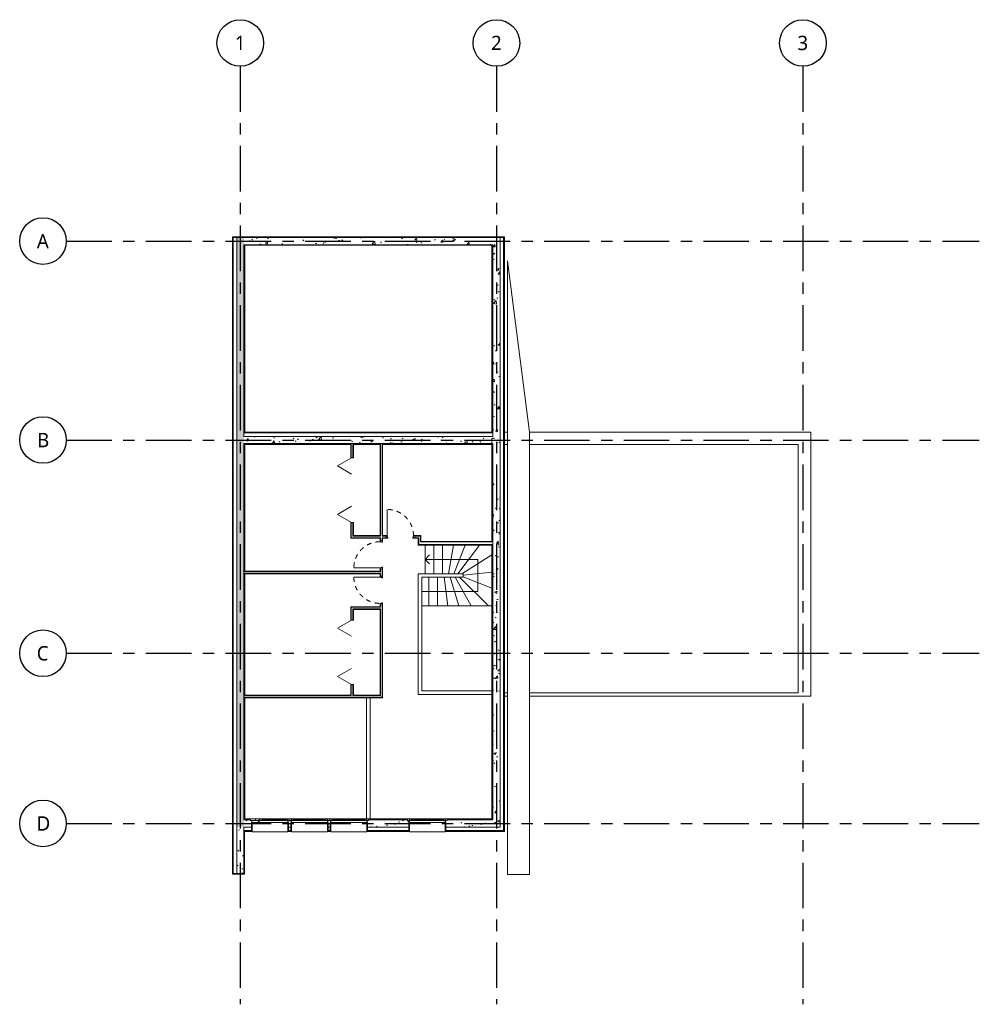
# Model space of a CAD drawing. Header units: millimetres. Extents: x -13892 to 12886, y -13561 to 13913.
import ezdxf

# ---------------------------------------------------------------- set-up
doc = ezdxf.new("R2010")
doc.units = ezdxf.units.MM
doc.header["$LTSCALE"] = 100
doc.linetypes.add('Ligne de quadrillage', pattern=[22.225, 12.7, -3.175, 3.175, -3.175])
doc.linetypes.add('Tiret', pattern=[2.5, 1.25, -1.25])
for name, color, linetype, lineweight in [('Axe', 1, 'Continuous', 30), ('Axe_Texte', 1, 'Continuous', 30), ('Escalier', 31, 'Continuous', 9), ('Escalier_Texte', 31, 'Continuous', 9), ('Fenêtre', 151, 'Continuous', 13), ('Fenêtre_Appui', 1, 'Continuous', 13), ('Mur', 113, 'Continuous', 13), ('Mur_Hachure', 111, 'Continuous', 13), ('Mur_Intérieur', 2, 'Continuous', 13), ('Porte', 31, 'Continuous', 13), ('Porte_Cadre', 31, 'Continuous', 13), ('Toiture', 132, 'Continuous', 13)]:
    doc.layers.add(name, color=color, linetype=linetype, lineweight=lineweight)
doc.styles.add('Trebuchet MS', font='trebuc.ttf', dxfattribs={"height": 400})
pattern_1 = [(50, (0, 0), (728.737, -63.756), [76.2, -838.2]), (355, (0, 0), (-140.97, 764.228), [60.96, -670.56]), (100.451, (60.7, -5.3), (587.77, 700.467), [64.76, -712.36]), (46.184, (0, 203.2), (1084.316, -168.17), [114.3, -1257.3]), (96.636, (90.4, 189.2), (949.61, 989.71), [97.14, -1068.54]), (351.184, (0, 203.2), (949.62, 989.7), [91.44, -1005.84]), (21, (101.6, 152.4), (606.458, -409.06), [76.2, -838.2]), (326, (101.6, 152.4), (247.21, 736.753), [60.96, -670.56]), (71.451, (152.14, 118.3), (853.67, 327.685), [64.76, -712.36]), (37.5, (0, 0), (12.3547, 338.22), [33.528, -628.904, 33.528, -647.192, -673.1]), (37.5, (0, 0), (12.3547, 338.22), [-1343.152, 33.528, -639.572]), (7.5, (0, 0), (267.279, 400.722), [33.528, -354.584, 33.528, -613.664, -256.54]), (7.5, (0, 0), (267.279, 400.722), [-1035.304, 33.528, -223.012]), (327.5, (-226.57, 0), (542.3633, -22.9153), [33.528, -220.472, 33.528, -758.952, -1051.56]), (327.5, (-226.57, 0), (542.3633, -22.9153), [-1046.48, 33.528, -1018.032]), (317.5, (-328.17, 0), (592.517, 101.707), [33.528, -296.672, 33.528, -492.76, -746.76]), (317.5, (-328.17, 0), (592.517, 101.707), [-856.488, 33.528, -713.232])]

# ---------------------------------------------------------------- blocks, each defined once
blk = doc.blocks.new('Int_ Simple - PP _0_73m x 2_04m_-315879-Etage')
at = {"layer": 'Porte'}
blk.add_line((330, 36), (330, 766), dxfattribs=at)
at = {"layer": 'Porte', "linetype": 'Tiret', "lineweight": 9}
blk.add_arc((330, 36), 730, 90, 180, dxfattribs=at)
at = {"layer": 'Porte_Cadre'}
for p, q in [((-435, 36), (-400, 36)), ((-435, -36), (-435, 36)), ((-400, 36), (-400, -4)), ((330, 36), (365, 36)), ((330, -4), (330, 36)), ((365, 36), (365, -36)), ((-385, -36), (-435, -36)), ((-400, -4), (-385, -4)), ((-385, -4), (-385, -36)), ((315, -4), (330, -4)), ((315, -36), (315, -4)), ((365, -36), (315, -36))]:
    blk.add_line(p, q, dxfattribs=at)
blk = doc.blocks.new('Int_ Simple - PP _0_73m x 2_04m_-315931-Etage')
at = {"layer": 'Porte'}
blk.add_line((330, -36), (330, -766), dxfattribs=at)
at = {"layer": 'Porte', "linetype": 'Tiret', "lineweight": 9}
blk.add_arc((330, -36), 730, 180, 270, dxfattribs=at)
at = {"layer": 'Porte_Cadre'}
for p, q in [((-435, 36), (-435, -36)), ((-385, 36), (-435, 36)), ((-400, -36), (-400, 4)), ((-400, 4), (-385, 4)), ((-385, 4), (-385, 36)), ((365, 36), (315, 36)), ((315, 36), (315, 4)), ((315, 4), (330, 4)), ((330, 4), (330, -36)), ((365, -36), (365, 36)), ((-435, -36), (-400, -36)), ((330, -36), (365, -36))]:
    blk.add_line(p, q, dxfattribs=at)
blk = doc.blocks.new('Placard double pliante - 180cm x 210cm-318302-Etage')
at = {"layer": 'Porte'}
for p, q in [((-675, -412), (-900, -21)), ((-675, -412), (-450, -21)), ((450, -21), (675, -412)), ((900, -21), (675, -412))]:
    blk.add_line(p, q, dxfattribs=at)
blk = doc.blocks.new('1 Vantail - Angle - 1_00m x 1_83m-320385-Etage')
at = {"layer": 'Fenêtre'}
for p, q in [((-485, -125), (-550, -125)), ((-550, -125), (-550, -175)), ((-550, -175), (-500, -175)), ((305, -75), (-500, -75)), ((-500, -175), (-500, -135)), ((-500, -135), (-485, -135)), ((-450, -135), (-500, -135)), ((-500, -135), (-500, -175)), ((-500, -175), (-450, -175)), ((-485, -135), (-485, -125)), ((-485, -125), (275, -125)), ((-450, -175), (-450, -135)), ((205, -135), (-450, -135)), ((205, -149), (-450, -149)), ((-450, -149), (-450, -161)), ((-450, -161), (205, -161)), ((-450, -175), (205, -175)), ((205, -135), (205, -175)), ((305, -135), (205, -135)), ((205, -161), (205, -149)), ((205, -175), (305, -175)), ((405, -125), (275, -125)), ((275, -125), (275, -135)), ((275, -135), (305, -135)), ((305, -135), (305, -175)), ((305, -175), (305, -135)), ((305, -175), (405, -175)), ((405, -175), (405, -125)), ((405, -125), (550, -125)), ((550, -175), (405, -175)), ((550, -125), (550, -175))]:
    blk.add_line(p, q, dxfattribs=at)
at = {"layer": 'Fenêtre', "lineweight": 9}
for p, q in [((-500, -75), (-510, -75)), ((-510, -75), (-510, -125)), ((-510, -125), (-500, -125)), ((-500, -125), (-500, -75)), ((325, -75), (305, -75)), ((305, -75), (305, -125)), ((305, -125), (325, -125)), ((325, -125), (325, -75)), ((325, -75), (510, -75)), ((510, -75), (510, -125))]:
    blk.add_line(p, q, dxfattribs=at)
at = {"layer": 'Fenêtre_Appui'}
for p, q in [((-500, 175), (-500, 185)), ((500, 185), (-500, 185)), ((500, 185), (500, 175))]:
    blk.add_line(p, q, dxfattribs=at)
blk = doc.blocks.new('1 Vantail - Angle - 1_00m x 2_45m-346135-Etage')
at = {"layer": 'Fenêtre'}
for p, q in [((-485, -125), (-550, -125)), ((-550, -125), (-550, -175)), ((-550, -175), (-500, -175)), ((500, -75), (-500, -75)), ((-500, -175), (-500, -135)), ((-500, -135), (-485, -135)), ((-450, -135), (-500, -135)), ((-500, -135), (-500, -175)), ((-500, -175), (-450, -175)), ((-485, -135), (-485, -125)), ((-485, -125), (485, -125)), ((-450, -175), (-450, -135)), ((450, -135), (-450, -135)), ((450, -149), (-450, -149)), ((-450, -149), (-450, -161)), ((-450, -161), (450, -161)), ((-450, -175), (450, -175)), ((450, -135), (450, -175)), ((500, -135), (450, -135)), ((450, -161), (450, -149)), ((450, -175), (500, -175)), ((550, -125), (485, -125)), ((485, -125), (485, -135)), ((485, -135), (500, -135)), ((500, -135), (500, -175)), ((500, -175), (500, -135)), ((500, -175), (550, -175)), ((550, -175), (550, -125))]:
    blk.add_line(p, q, dxfattribs=at)
at = {"layer": 'Fenêtre', "lineweight": 9}
for p, q in [((-500, -75), (-510, -75)), ((-510, -75), (-510, -125)), ((-510, -125), (-500, -125)), ((-500, -125), (-500, -75)), ((510, -75), (500, -75)), ((500, -75), (500, -125)), ((500, -125), (510, -125)), ((510, -125), (510, -75))]:
    blk.add_line(p, q, dxfattribs=at)
at = {"layer": 'Fenêtre_Appui'}
for p, q in [((-500, 175), (-500, 185)), ((500, 185), (-500, 185)), ((500, 185), (500, 175))]:
    blk.add_line(p, q, dxfattribs=at)
blk = doc.blocks.new('1 Vantail - Angle - 1_00m x 3_09m-346185-Etage')
at = {"layer": 'Fenêtre'}
for p, q in [((-485, -125), (-550, -125)), ((-550, -125), (-550, -175)), ((-550, -175), (-500, -175)), ((500, -75), (-500, -75)), ((-500, -175), (-500, -135)), ((-500, -135), (-485, -135)), ((-450, -135), (-500, -135)), ((-500, -135), (-500, -175)), ((-500, -175), (-450, -175)), ((-485, -135), (-485, -125)), ((-485, -125), (485, -125)), ((-450, -175), (-450, -135)), ((450, -135), (-450, -135)), ((450, -149), (-450, -149)), ((-450, -149), (-450, -161)), ((-450, -161), (450, -161)), ((-450, -175), (450, -175)), ((450, -135), (450, -175)), ((500, -135), (450, -135)), ((450, -161), (450, -149)), ((450, -175), (500, -175)), ((550, -125), (485, -125)), ((485, -125), (485, -135)), ((485, -135), (500, -135)), ((500, -135), (500, -175)), ((500, -175), (500, -135)), ((500, -175), (550, -175)), ((550, -175), (550, -125))]:
    blk.add_line(p, q, dxfattribs=at)
at = {"layer": 'Fenêtre', "lineweight": 9}
for p, q in [((-500, -75), (-510, -75)), ((-510, -75), (-510, -125)), ((-510, -125), (-500, -125)), ((-500, -125), (-500, -75)), ((510, -75), (500, -75)), ((500, -75), (500, -125)), ((500, -125), (510, -125)), ((510, -125), (510, -75))]:
    blk.add_line(p, q, dxfattribs=at)
at = {"layer": 'Fenêtre_Appui'}
for p, q in [((-500, 175), (-500, 185)), ((500, 185), (-500, 185)), ((500, 185), (500, 175))]:
    blk.add_line(p, q, dxfattribs=at)
blk = doc.blocks.new('1 Vantail - Angle - 1_00m x 2_45m-346443-Etage')
at = {"layer": 'Fenêtre'}
for p, q in [((-550, 175), (-500, 175)), ((-550, 125), (-550, 175)), ((-485, 125), (-550, 125)), ((-500, 175), (-500, 135)), ((-500, 175), (-450, 175)), ((-500, 135), (-500, 175)), ((-500, 135), (-485, 135)), ((-450, 135), (-500, 135)), ((500, 75), (-500, 75)), ((-485, 135), (-485, 125)), ((-485, 125), (485, 125)), ((-450, 175), (-450, 135)), ((-450, 175), (450, 175)), ((-450, 161), (450, 161)), ((-450, 149), (-450, 161)), ((450, 149), (-450, 149)), ((450, 135), (-450, 135)), ((450, 175), (500, 175)), ((450, 135), (450, 175)), ((450, 161), (450, 149)), ((500, 135), (450, 135)), ((485, 135), (500, 135)), ((485, 125), (485, 135)), ((550, 125), (485, 125)), ((500, 175), (550, 175)), ((500, 135), (500, 175)), ((500, 175), (500, 135)), ((550, 175), (550, 125))]:
    blk.add_line(p, q, dxfattribs=at)
at = {"layer": 'Fenêtre', "lineweight": 9}
for p, q in [((-510, 125), (-500, 125)), ((-510, 75), (-510, 125)), ((-500, 75), (-510, 75)), ((-500, 125), (-500, 75)), ((500, 75), (500, 125)), ((500, 125), (510, 125)), ((510, 75), (500, 75)), ((510, 125), (510, 75))]:
    blk.add_line(p, q, dxfattribs=at)
at = {"layer": 'Fenêtre_Appui'}
for p, q in [((-500, -185), (-500, -175)), ((-500, -185), (500, -185)), ((500, -175), (500, -185))]:
    blk.add_line(p, q, dxfattribs=at)
blk = doc.blocks.new('Quadrillage - Extrémité de la ligne de quadrillage - Cercle-4360-Etage')
at = {"layer": 'Axe_Texte'}
blk.add_circle((0, 0), 6.5, dxfattribs=at)

msp = doc.modelspace()

# ---------------------------------------------------------------- hatches: boundary and pattern name
at = {"layer": 'Mur_Hachure'}
for points in [[(-7957, -8735), (-7937, -8735), (-7937, 7855), (-7957, 7855), (-7957, -8715)], [(-7937, -9932), (-7937, -8735), (-7957, -8735), (-7957, -9932)]]:
    msp.add_hatch(color=256, dxfattribs=at).paths.add_polyline_path(points)
at = {"layer": 'Mur_Hachure', "lineweight": 9}
h = msp.add_hatch(dxfattribs=at)
h.set_pattern_fill('FP_1', color=256, style=0, pattern_type=2)
h.set_pattern_definition(pattern_1)
h.paths.add_polyline_path([(-7637, -8615), (-7637, 7835), (-7837, 7835), (-7837, -8615)])
h = msp.add_hatch(dxfattribs=at)
h.set_pattern_fill('FP_1', color=256, style=0, pattern_type=2)
h.set_pattern_definition(pattern_1)
h.paths.add_polyline_path([(-717, 7635), (-687, 7635), (-687, 7835), (-7637, 7835), (-7637, 7635), (-7607, 7635)])
h = msp.add_hatch(dxfattribs=at)
h.set_pattern_fill('FP_1', color=256, style=0, pattern_type=2)
h.set_pattern_definition(pattern_1)
h.paths.add_polyline_path([(-487, 2230), (-487, 7835), (-687, 7835), (-687, 2230), (-503, 2230)])
h = msp.add_hatch(dxfattribs=at)
h.set_pattern_fill('FP_1', color=256, style=0, pattern_type=2)
h.set_pattern_definition(pattern_1)
h.paths.add_polyline_path([(-687, 2085), (-687, 2285), (-7637, 2285), (-7637, 2085), (-717, 2085)])
h = msp.add_hatch(dxfattribs=at)
h.set_pattern_fill('FP_1', color=256, style=0, pattern_type=2)
h.set_pattern_definition(pattern_1)
h.paths.add_polyline_path([(-687, -8415), (-487, -8415), (-487, 2230), (-687, 2230), (-687, -8385)])
h = msp.add_hatch(dxfattribs=at)
h.set_pattern_fill('FP_1', color=256, style=0, pattern_type=2)
h.set_pattern_definition(pattern_1)
h.paths.add_polyline_path([(-487, -8615), (-487, -8415), (-1967, -8415), (-1967, -8435), (-2007, -8435), (-2007, -8485), (-1997, -8485), (-1997, -8615), (-503, -8615)])
h.paths.add_polyline_path([(-3037, -8615), (-3037, -8485), (-3027, -8485), (-3027, -8435), (-3067, -8435), (-3067, -8415), (-4157, -8415), (-4157, -8435), (-4197, -8435), (-4197, -8485), (-4187, -8485), (-4187, -8615), (-3264, -8615)])
h.paths.add_polyline_path([(-5287, -8615), (-5227, -8615), (-5227, -8485), (-5217, -8485), (-5217, -8435), (-5297, -8435), (-5297, -8485), (-5287, -8485), (-5287, -8561)])
h.paths.add_polyline_path([(-6327, -8615), (-6327, -8485), (-6317, -8485), (-6317, -8435), (-6397, -8435), (-6397, -8485), (-6387, -8485), (-6387, -8615)])
h.paths.add_polyline_path([(-7607, -8615), (-7427, -8615), (-7427, -8485), (-7417, -8485), (-7417, -8435), (-7457, -8435), (-7457, -8415), (-7637, -8415), (-7637, -8615)])
h = msp.add_hatch(dxfattribs=at)
h.set_pattern_fill('FP_1', color=256, style=0, pattern_type=2)
h.set_pattern_definition(pattern_1)
h.paths.add_polyline_path([(-7637, -9912), (-7637, -8615), (-7837, -8615), (-7837, -9912)])

# ---------------------------------------------------------------- linework, layer by layer
at = {"layer": 'Axe', "linetype": 'Ligne de quadrillage'}
for p, q in [((-7737, 12613), (-7737, -13561)), ((-587, 12613), (-587, -13561)), ((7963, 12613), (7963, -13561)), ((-12592, 7735), (12886, 7735)), ((-12592, 2185), (12886, 2185)), ((-12592, -3765), (12886, -3765)), ((-12592, -8515), (12886, -8515))]:
    msp.add_line(p, q, dxfattribs=at)
at = {"layer": 'Escalier'}
for p, q in [((-2578, -1545), (-2578, -745)), ((-2338, -1545), (-2338, -745)), ((-2338, -1545), (-2338, -745)), ((-2098, -1545), (-2098, -745)), ((-2098, -1545), (-2098, -745)), ((-1924, -1545), (-1791, -745)), ((-1924, -1545), (-1791, -745)), ((-1776, -1545), (-1459, -745)), ((-1776, -1545), (-1459, -745)), ((-1663, -1545), (-1058, -745)), ((-1663, -1545), (-1058, -745)), ((-1557, -1545), (-717, -1022)), ((-1557, -1545), (-717, -1022)), ((-2478, -1645), (-2478, -2445)), ((-2478, -1645), (-2478, -2445)), ((-2236, -1645), (-2236, -2445)), ((-2236, -1645), (-2236, -2445)), ((-2046, -1645), (-1946, -2445)), ((-2046, -1645), (-1946, -2445)), ((-1875, -1645), (-1637, -2445)), ((-1875, -1645), (-1637, -2445)), ((-1736, -1645), (-1296, -2445)), ((-1736, -1645), (-1296, -2445)), ((-1621, -1645), (-806, -2445)), ((-1621, -1645), (-806, -2445)), ((-1516, -1584), (-717, -1504)), ((-1516, -1584), (-717, -1504)), ((-1516, -1634), (-717, -1951)), ((-1516, -1634), (-717, -1951)), ((-2669, -2445), (-2478, -2445)), ((-2478, -2445), (-2236, -2445)), ((-2236, -2445), (-1946, -2445)), ((-1946, -2445), (-1637, -2445)), ((-1637, -2445), (-1296, -2445)), ((-1296, -2445), (-806, -2445)), ((-806, -2445), (-717, -2445))]:
    msp.add_line(p, q, dxfattribs=at)
at = {"layer": 'Escalier_Texte'}
for p, q in [((-2578, -1145), (-2453, -1020)), ((-2338, -1145), (-2578, -1145)), ((-2578, -1145), (-2453, -1270)), ((-2098, -1145), (-2338, -1145)), ((-1858, -1145), (-2098, -1145)), ((-1618, -1145), (-1858, -1145)), ((-1360, -1145), (-1618, -1145)), ((-1103, -1145), (-1360, -1145)), ((-1103, -1262), (-1103, -1145)), ((-1103, -1543), (-1103, -1262)), ((-1103, -1798), (-1103, -1543)), ((-1103, -2045), (-1103, -1798)), ((-2669, -2045), (-2478, -2045)), ((-2478, -2045), (-2236, -2045)), ((-2236, -2045), (-1996, -2045)), ((-1996, -2045), (-1756, -2045)), ((-1756, -2045), (-1516, -2045)), ((-1516, -2045), (-1214, -2045)), ((-1214, -2045), (-1103, -2045))]:
    msp.add_line(p, q, dxfattribs=at)
at = {"layer": 'Mur'}
for p, q in [((-7957, 7855), (-7957, -9932)), ((-367, 7855), (-7957, 7855)), ((-7937, -9932), (-7937, 7855)), ((-387, 7835), (-7937, 7835)), ((-7837, -9912), (-7837, 7835)), ((-487, 7835), (-487, -8615)), ((-387, 7835), (-387, -8715)), ((-367, -8735), (-367, 7855)), ((-7637, 2285), (-7637, 7635)), ((-687, 7635), (-7637, 7635)), ((-7607, 2385), (-7607, 7635)), ((-7607, 7625), (-717, 7625)), ((-717, 7635), (-717, 2385)), ((-687, 7635), (-687, 2285)), ((-7637, 2385), (-687, 2385)), ((-7637, 2285), (-687, 2285)), ((-717, 2405), (-7607, 2405)), ((-687, 2230), (-717, 2230)), ((-717, 2230), (-717, 2085)), ((-367, 2405), (-280, 2405)), ((333, 2405), (8183, 2405)), ((8183, 2405), (8183, -4967)), ((-7637, -8415), (-7637, 2085)), ((-7637, 2085), (-687, 2085)), ((-7607, -1478), (-7607, 2055)), ((-7607, 2055), (-4652, 2055)), ((-4652, 2055), (-4652, 2085)), ((-4639, 1685), (-4639, 2085)), ((-4593, 1685), (-4593, 2085)), ((-4580, 2055), (-4580, 2085)), ((-4580, 2055), (-3837, 2055)), ((-3837, 2055), (-3837, 2085)), ((-3824, 2085), (-3824, -497)), ((-3778, 2085), (-3778, -497)), ((-3765, 2055), (-3765, 2085)), ((-3765, 2055), (-717, 2055)), ((-717, 2055), (-717, -645)), ((-687, 2085), (-687, -8415)), ((-280, 2055), (-367, 2055)), ((7833, 2055), (333, 2055)), ((7833, -4867), (7833, 2055)), ((-4639, -543), (-4639, -115)), ((-4593, -497), (-4593, -115)), ((-4639, -543), (-3824, -543)), ((-3824, -497), (-4593, -497)), ((-3824, -543), (-3824, -618)), ((-3669, -497), (-3778, -497)), ((-3778, -543), (-3778, -618)), ((-3778, -543), (-3669, -543)), ((-2710, -497), (-2869, -497)), ((-2756, -543), (-2869, -543)), ((-2756, -732), (-2756, -543)), ((-2710, -658), (-2710, -497)), ((-2769, -732), (-687, -732)), ((-2710, -658), (-687, -658)), ((-717, -745), (-717, -8385)), ((-7607, -1478), (-7637, -1478)), ((-7637, -1491), (-3824, -1491)), ((-7637, -1537), (-3824, -1537)), ((-7607, -1550), (-7637, -1550)), ((-7607, -4933), (-7607, -1550)), ((-3824, -1418), (-3824, -1491)), ((-3824, -1537), (-3824, -1610)), ((-3778, -1418), (-3778, -1610)), ((-3824, -2410), (-3824, -2483)), ((-3778, -2410), (-3778, -4992)), ((-4639, -2483), (-4639, -2838)), ((-3824, -2483), (-4639, -2483)), ((-4593, -2529), (-4593, -2838)), ((-3824, -2529), (-4593, -2529)), ((-3824, -2529), (-3824, -4946)), ((-4639, -4638), (-4639, -4946)), ((-4593, -4638), (-4593, -4946)), ((-7607, -4933), (-7637, -4933)), ((-367, -4867), (-280, -4867)), ((333, -4867), (7833, -4867)), ((-4639, -4946), (-7637, -4946)), ((-3778, -4992), (-7637, -4992)), ((-7607, -5005), (-7637, -5005)), ((-7607, -8385), (-7607, -5005)), ((-3824, -4946), (-4593, -4946)), ((-280, -4967), (-367, -4967)), ((8183, -4967), (333, -4967)), ((-7637, -8415), (-7457, -8415)), ((-7457, -8385), (-7607, -8385)), ((-7417, -8485), (-7427, -8485)), ((-7427, -8715), (-7427, -8485)), ((-7407, -8735), (-7407, -8485)), ((-6407, -8485), (-6407, -8735)), ((-6387, -8485), (-6397, -8485)), ((-6387, -8485), (-6387, -8715)), ((-6317, -8485), (-6327, -8485)), ((-6327, -8715), (-6327, -8485)), ((-6307, -8735), (-6307, -8485)), ((-5307, -8485), (-5307, -8735)), ((-5287, -8485), (-5297, -8485)), ((-5287, -8485), (-5287, -8715)), ((-5217, -8485), (-5227, -8485)), ((-5227, -8715), (-5227, -8485)), ((-5207, -8735), (-5207, -8485)), ((-4207, -8485), (-4207, -8735)), ((-4187, -8485), (-4197, -8485)), ((-4187, -8485), (-4187, -8715)), ((-3067, -8385), (-4157, -8385)), ((-4157, -8415), (-3067, -8415)), ((-3027, -8485), (-3037, -8485)), ((-3037, -8715), (-3037, -8485)), ((-3017, -8735), (-3017, -8485)), ((-2017, -8485), (-2017, -8735)), ((-1997, -8485), (-2007, -8485)), ((-1997, -8485), (-1997, -8715)), ((-717, -8385), (-1967, -8385)), ((-1967, -8415), (-687, -8415)), ((-7637, -8615), (-7427, -8615)), ((-7637, -9912), (-7637, -8615)), ((-7637, -8715), (-7427, -8715)), ((-7617, -8735), (-7407, -8735)), ((-7617, -9932), (-7617, -8735)), ((-6407, -8735), (-6307, -8735)), ((-6387, -8615), (-6327, -8615)), ((-6387, -8715), (-6327, -8715)), ((-5307, -8735), (-5207, -8735)), ((-5287, -8615), (-5227, -8615)), ((-5287, -8715), (-5227, -8715)), ((-4207, -8735), (-3017, -8735)), ((-4187, -8615), (-3037, -8615)), ((-4187, -8715), (-3037, -8715)), ((-2017, -8735), (-367, -8735)), ((-1997, -8615), (-487, -8615)), ((-1997, -8715), (-387, -8715)), ((-7957, -9932), (-7617, -9932)), ((-7937, -9912), (-7637, -9912))]:
    msp.add_line(p, q, dxfattribs=at)
at = {"layer": 'Mur_Intérieur'}
for p, q in [((-4652, 2055), (-4652, 1685)), ((-4580, 1685), (-4580, 2055)), ((-3837, 2055), (-3837, -484)), ((-3765, -484), (-3765, 2055)), ((-4652, 1685), (-4580, 1685)), ((-4652, -115), (-4652, -556)), ((-4580, -115), (-4652, -115)), ((-4580, -484), (-4580, -115)), ((-3837, -484), (-4580, -484)), ((-3669, -484), (-3765, -484)), ((-3669, -556), (-3669, -484)), ((-2697, -484), (-2869, -484)), ((-2869, -484), (-2869, -556)), ((-2697, -645), (-2697, -484)), ((-4652, -556), (-3837, -556)), ((-3837, -556), (-3837, -618)), ((-3837, -618), (-3765, -618)), ((-3765, -618), (-3765, -556)), ((-3765, -556), (-3669, -556)), ((-2869, -556), (-2769, -556)), ((-2769, -556), (-2769, -745)), ((-2769, -745), (-717, -745)), ((-717, -645), (-2697, -645)), ((-3837, -1478), (-7607, -1478)), ((-7607, -1550), (-3837, -1550)), ((-3765, -1418), (-3837, -1418)), ((-3837, -1418), (-3837, -1478)), ((-3837, -1550), (-3837, -1610)), ((-3837, -1610), (-3765, -1610)), ((-3765, -1610), (-3765, -1418)), ((-2769, -1545), (-1516, -1545)), ((-2769, -4918), (-2769, -1545)), ((-1516, -1645), (-2669, -1645)), ((-2669, -1645), (-2669, -4818)), ((-1516, -1545), (-1516, -1645)), ((-4652, -2470), (-4652, -2838)), ((-3837, -2470), (-4652, -2470)), ((-3765, -2410), (-3837, -2410)), ((-3837, -2410), (-3837, -2470)), ((-3765, -5005), (-3765, -2410)), ((-4580, -2838), (-4580, -2542)), ((-4580, -2542), (-3837, -2542)), ((-3837, -2542), (-3837, -4933)), ((-4652, -2838), (-4580, -2838)), ((-4580, -4638), (-4652, -4638)), ((-4652, -4638), (-4652, -4933)), ((-4580, -4933), (-4580, -4638)), ((-4652, -4933), (-7607, -4933)), ((-3837, -4933), (-4580, -4933)), ((-717, -4918), (-2769, -4918)), ((-2669, -4818), (-717, -4818)), ((-7607, -5005), (-3765, -5005)), ((-4212, -8385), (-4212, -5005)), ((-4112, -5005), (-4112, -8385))]:
    msp.add_line(p, q, dxfattribs=at)
at = {"layer": 'Toiture'}
for p, q in [((-280, 7181), (-280, -9935)), ((333, 2405), (-280, 7181)), ((333, -9935), (333, 2405)), ((-280, -9935), (333, -9935))]:
    msp.add_line(p, q, dxfattribs=at)

# ---------------------------------------------------------------- block references
at = {"layer": 'Axe_Texte', "xscale": 99.99999999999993, "yscale": 99.99999999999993, "zscale": 99.99999999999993}
for p, rotation in [((-7737, 13263), 180), ((-587, 13263), 180), ((7963, 13263), 180), ((-13242, 7735), 269.9999999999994), ((-13242, 2185), 269.9999999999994), ((-13242, -3765), 269.9999999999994), ((-13242, -8515), 269.9999999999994)]:
    msp.add_blockref('Quadrillage - Extrémité de la ligne de quadrillage - Cercle-4360-Etage', p, dxfattribs=dict(at, rotation=rotation))
at = {"layer": 'Fenêtre', "rotation": 180}
for name, p in [('1 Vantail - Angle - 1_00m x 1_83m-320385-Etage', (-6907, -8560)), ('1 Vantail - Angle - 1_00m x 2_45m-346135-Etage', (-5807, -8560)), ('1 Vantail - Angle - 1_00m x 3_09m-346185-Etage', (-4707, -8560))]:
    msp.add_blockref(name, p, dxfattribs=at)
at = {"layer": 'Fenêtre'}
msp.add_blockref('1 Vantail - Angle - 1_00m x 2_45m-346443-Etage', (-2517, -8560), dxfattribs=at)
at = {"layer": 'Porte', "rotation": 269.9999999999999}
for p in [(-4616, 785), (-4616, -3738)]:
    msp.add_blockref('Placard double pliante - 180cm x 210cm-318302-Etage', p, dxfattribs=at)
at = {"layer": 'Porte', "lineweight": 9}
for name, p, rotation in [('Int_ Simple - PP _0_73m x 2_04m_-315931-Etage', (-3304, -520), 180), ('Int_ Simple - PP _0_73m x 2_04m_-315931-Etage', (-3801, -1053), 269.9999999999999), ('Int_ Simple - PP _0_73m x 2_04m_-315879-Etage', (-3801, -1975), 89.99999999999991)]:
    msp.add_blockref(name, p, dxfattribs=dict(at, rotation=rotation))

# ---------------------------------------------------------------- texts
at = {"layer": 'Axe_Texte', "char_height": 400, "attachment_point": 1, "style": 'Trebuchet MS'}
for s, insert, width in [('1', (-7889, 13465), 360.76), ('2', (-739, 13465), 360.76), ('3', (7811, 13465), 360.76), ('A', (-13413, 7934), 400.84), ('B', (-13407, 2384), 384.81), ('C', (-13417, -3566), 408.86), ('D', (-13420, -8316), 416.88)]:
    msp.add_mtext(s, dxfattribs=dict(at, insert=insert, width=width))

doc.saveas('drawing.dxf')
